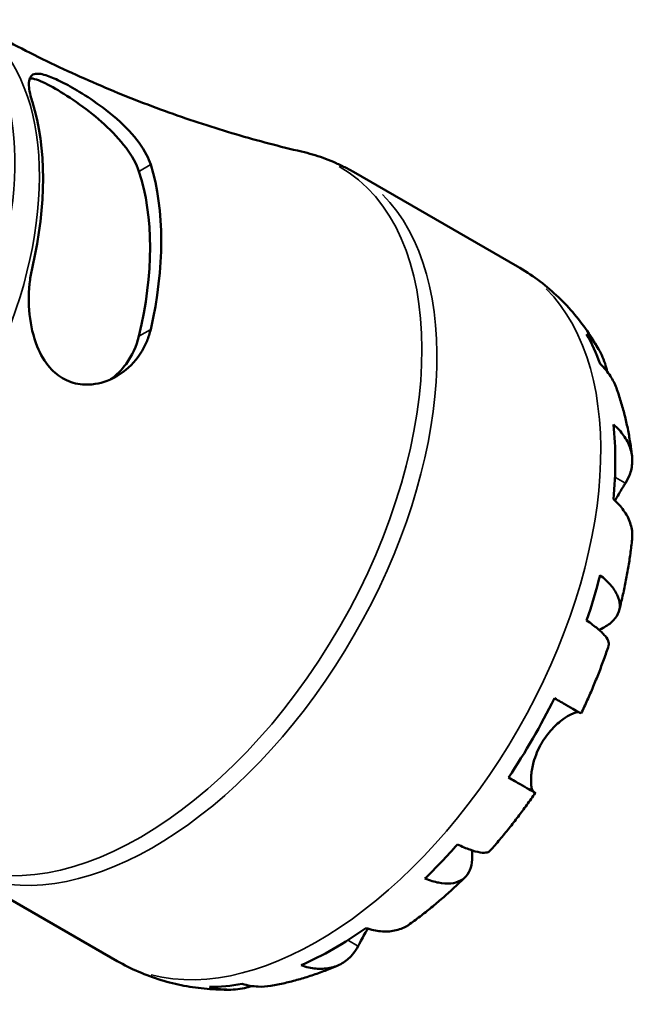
# Model space of a CAD drawing. Header units: millimetres. Extents: x -142 to 923, y -268 to 691.
# Tile 13 of 13: x 870 to 923, y 597 to 683. Entities that reach past the tile are written whole.
import ezdxf

# ---------------------------------------------------------------- set-up
doc = ezdxf.new("R2010")
doc.units = ezdxf.units.MM
doc.layers.add('Visible (ANSI)', color=7, linetype='Continuous', lineweight=50)
doc.layers.add('Visible Narrow (ANSI)', color=7, linetype='Continuous', lineweight=35)

msp = doc.modelspace()

# ---------------------------------------------------------------- linework, layer by layer
at = {"layer": 'Visible (ANSI)'}
for p, q in [((898.825, 669.826), (913.132, 661.587)), ((863.893, 609.165), (878.2, 600.926))]:
    msp.add_line(p, q, dxfattribs=at)
for centre, major_axis, start_param, end_param in [((850.691, 657.156), (14.847, 25.781), 5.195568, 5.796138), ((860.59, 651.455), (-14.447, -25.088), 2.045401, 2.66312), ((860.59, 651.455), (-15.139, -26.289), 2.059949, 2.648572), ((897.08, 630.442), (17.365, 30.155), 5.826172, 5.950933), ((897.08, 630.442), (17.365, 30.155), 5.38065, 5.611057), ((897.08, 630.442), (17.365, 30.155), 5.040774, 5.165535), ((897.08, 630.442), (17.365, 30.155), 4.595251, 4.825659), ((897.08, 630.442), (17.365, 30.155), 4.255376, 4.380137), ((897.08, 630.442), (17.365, 30.155), 3.809853, 4.040261), ((897.08, 630.442), (-17.365, -30.155), 0.328385, 0.453146)]:
    msp.add_ellipse(centre, major_axis=major_axis, ratio=0.578093, start_param=start_param, end_param=end_param, dxfattribs=at)
for points, knots in [([(894.296, 671.606), (892.411, 672.045), (890.494, 672.548), (886.622, 673.686), (884.666, 674.322), (880.74, 675.729), (878.77, 676.5), (874.844, 678.175), (872.887, 679.078), (869.013, 681.011), (867.096, 682.039), (865.212, 683.124)], [0.6104149, 0.6104149, 0.6104149, 0.6104149, 0.6450248, 0.6450248, 0.6796347, 0.6796347, 0.7142446, 0.7142446, 0.7488545, 0.7488545, 0.7834645, 0.7834645, 0.7834645, 0.7834645]), ([(870.786, 675.923), (870.723, 676.122), (870.669, 676.312), (870.494, 677.024), (870.448, 677.453), (870.549, 678.133), (870.726, 678.344), (871.31, 678.438), (871.661, 678.38), (872.477, 678.099), (872.894, 677.917), (873.837, 677.443), (874.348, 677.158), (875.561, 676.42), (876.258, 675.953), (877.774, 674.816), (878.57, 674.127), (879.879, 672.733), (880.403, 672.03), (880.911, 671.044), (881.032, 670.754), (881.119, 670.472)], [-2.461533, -2.461533, -2.461533, -2.461533, -2.370638, -2.370638, -2.099705, -2.099705, -1.786324, -1.786324, -1.537714, -1.537714, -1.341083, -1.341083, -1.143705, -1.143705, -0.892009, -0.892009, -0.573736, -0.573736, -0.27107, -0.27107, -0.14289, -0.14289, -0.14289, -0.14289]), ([(870.561, 678.015), (870.725, 678.007), (870.92, 677.967), (871.593, 677.743), (872.166, 677.462), (873.421, 676.74), (874.163, 676.263), (875.66, 675.185), (876.413, 674.581), (877.755, 673.359), (878.43, 672.649), (879.496, 671.225), (879.885, 670.51), (880.092, 669.88)], [1.773864, 1.773864, 1.773864, 1.773864, 1.910717, 1.910717, 2.176758, 2.176758, 2.442798, 2.442798, 2.708839, 2.708839, 2.997392, 2.997392, 3.285945, 3.285945, 3.285945, 3.285945]), ([(894.296, 671.606), (894.612, 671.532), (894.925, 671.45), (895.549, 671.266), (895.858, 671.166), (896.471, 670.946), (896.774, 670.827), (897.374, 670.571), (897.67, 670.435), (898.254, 670.143), (898.542, 669.989), (898.825, 669.826)], [0.6104149, 0.6104149, 0.6104149, 0.6104149, 0.6450248, 0.6450248, 0.6796347, 0.6796347, 0.7142446, 0.7142446, 0.7488545, 0.7488545, 0.7834645, 0.7834645, 0.7834645, 0.7834645]), ([(881.119, 656.083), (881.04, 655.737), (880.934, 655.401), (880.476, 654.272), (879.995, 653.556), (878.805, 652.365), (878.091, 651.894), (876.631, 651.334), (875.896, 651.213), (874.62, 651.32), (874.086, 651.47), (873.112, 651.981), (872.684, 652.323), (871.851, 653.267), (871.486, 653.894), (870.858, 655.451), (870.644, 656.41), (870.44, 658.401), (870.458, 659.436), (870.636, 660.8), (870.703, 661.174), (870.786, 661.534)], [-2.478076, -2.478076, -2.478076, -2.478076, -2.362226, -2.362226, -2.073577, -2.073577, -1.77877, -1.77877, -1.512514, -1.512514, -1.310134, -1.310134, -1.116707, -1.116707, -0.880446, -0.880446, -0.585226, -0.585226, -0.27854, -0.27854, -0.158258, -0.158258, -0.158258, -0.158258]), ([(913.132, 661.587), (913.745, 661.234), (914.337, 660.846), (915.469, 660.007), (916.01, 659.556), (917.032, 658.602), (917.514, 658.099), (918.416, 657.051), (918.835, 656.507), (919.612, 655.387), (919.969, 654.811), (920.295, 654.224)], [0.7834645, 0.7834645, 0.7834645, 0.7834645, 0.8502429, 0.8502429, 0.9170214, 0.9170214, 0.9837999, 0.9837999, 1.0505784, 1.0505784, 1.1173569, 1.1173569, 1.1173569, 1.1173569]), ([(880.092, 655.492), (879.885, 654.623), (879.496, 653.769), (878.575, 652.529), (878.111, 652.078), (877.617, 651.723)], [-1.1091877, -1.1091877, -1.1091877, -1.1091877, -0.8206342, -0.8206342, -0.6102787, -0.6102787, -0.6102787, -0.6102787]), ([(919.182, 655.674), (919.555, 655.312), (919.878, 654.906), (920.389, 654.091), (920.621, 653.606), (920.862, 652.866), (920.923, 652.634), (920.971, 652.403)], [0.1897184, 0.1897184, 0.1897184, 0.1897184, 0.3698032, 0.3698032, 0.5549844, 0.5549844, 0.6361995, 0.6361995, 0.6361995, 0.6361995]), ([(921.774, 650.966), (921.64, 651.335), (921.462, 651.686), (921.027, 652.36), (920.72, 652.733), (920.356, 653.073)], [5.4199348, 5.4199348, 5.4199348, 5.4199348, 5.5737621, 5.5737621, 5.753847, 5.753847, 5.753847, 5.753847]), ([(921.774, 650.966), (921.915, 650.577), (922.045, 650.186), (922.284, 649.4), (922.394, 649.005), (922.594, 648.213), (922.684, 647.814), (922.846, 647.016), (922.918, 646.615), (923.045, 645.812), (923.099, 645.409), (923.145, 645.006)], [1.2374847, 1.2374847, 1.2374847, 1.2374847, 1.279503, 1.279503, 1.3215212, 1.3215212, 1.3635395, 1.3635395, 1.4055578, 1.4055578, 1.4475761, 1.4475761, 1.4475761, 1.4475761]), ([(921.523, 647.788), (921.882, 647.474), (922.184, 647.14), (922.648, 646.492), (922.849, 646.12), (923.109, 645.359), (923.168, 644.971), (923.165, 644.257), (923.103, 643.867), (922.869, 643.198), (922.73, 642.916), (922.565, 642.654)], [0.1897242, 0.1897242, 0.1897242, 0.1897242, 0.3692652, 0.3692652, 0.5545201, 0.5545201, 0.7397751, 0.7397751, 0.9260791, 0.9260791, 1.0656804, 1.0656804, 1.0656804, 1.0656804]), ([(922.565, 642.654), (922.51, 642.567), (922.451, 642.473), (922.293, 642.216), (922.188, 642.044), (921.958, 641.655), (921.833, 641.439), (921.69, 641.181), (921.675, 641.153), (921.659, 641.125)], [-0.6400853, -0.6400853, -0.6400853, -0.6400853, -0.5922218, -0.5922218, -0.5159504, -0.5159504, -0.4323561, -0.4323561, -0.4222593, -0.4222593, -0.4222593, -0.4222593]), ([(923.149, 637.743), (923.16, 637.856), (923.166, 637.967), (923.168, 638.43), (923.109, 638.819), (922.849, 639.58), (922.648, 639.952), (922.184, 640.599), (921.882, 640.934), (921.523, 641.248)], [5.1723224, 5.1723224, 5.1723224, 5.1723224, 5.2285491, 5.2285491, 5.4138041, 5.4138041, 5.599059, 5.599059, 5.7785999, 5.7785999, 5.7785999, 5.7785999]), ([(923.149, 637.743), (923.106, 637.329), (923.056, 636.915), (922.944, 636.086), (922.881, 635.672), (922.741, 634.844), (922.665, 634.43), (922.501, 633.603), (922.412, 633.19), (922.223, 632.364), (922.122, 631.952), (922.015, 631.54)], [1.6974476, 1.6974476, 1.6974476, 1.6974476, 1.7399819, 1.7399819, 1.7825163, 1.7825163, 1.8250507, 1.8250507, 1.8675851, 1.8675851, 1.9101195, 1.9101195, 1.9101195, 1.9101195]), ([(920.356, 634.618), (920.72, 634.332), (921.027, 634.04), (921.503, 633.494), (921.711, 633.19), (921.99, 632.593), (922.06, 632.299), (922.078, 631.777), (922.028, 631.502), (921.789, 630.984), (921.599, 630.742), (921.15, 630.332), (920.847, 630.126), (920.414, 629.911), (920.34, 629.877), (920.265, 629.844)], [0.189718, 0.189718, 0.189718, 0.189718, 0.369803, 0.369803, 0.554984, 0.554984, 0.740165, 0.740165, 0.925816, 0.925816, 1.111467, 1.111467, 1.297825, 1.297825, 1.334654, 1.334654, 1.334654, 1.334654]), ([(921.103, 628.468), (921.134, 628.562), (921.131, 628.668), (921.058, 628.927), (920.956, 629.111), (920.621, 629.518), (920.389, 629.742), (919.878, 630.17), (919.555, 630.413), (919.182, 630.665)], [5.0678239, 5.0678239, 5.0678239, 5.0678239, 5.2033998, 5.2033998, 5.388581, 5.388581, 5.5737621, 5.5737621, 5.753847, 5.753847, 5.753847, 5.753847]), ([(921.103, 628.468), (920.969, 628.066), (920.83, 627.665), (920.54, 626.866), (920.39, 626.468), (920.078, 625.674), (919.918, 625.279), (919.586, 624.491), (919.415, 624.099), (919.063, 623.318), (918.882, 622.929), (918.696, 622.542)], [2.0164027, 2.0164027, 2.0164027, 2.0164027, 2.0583243, 2.0583243, 2.1002458, 2.1002458, 2.1421673, 2.1421673, 2.1840888, 2.1840888, 2.2260104, 2.2260104, 2.2260104, 2.2260104]), ([(916.364, 623.876), (916.75, 623.654), (917.093, 623.457), (917.654, 623.135), (917.92, 622.983), (918.335, 622.745), (918.485, 622.66), (918.65, 622.566), (918.695, 622.542), (918.696, 622.542)], [0.1897242, 0.1897242, 0.1897242, 0.1897242, 0.3692652, 0.3692652, 0.5545201, 0.5545201, 0.7397751, 0.7397751, 0.8986607, 0.8986607, 0.8986607, 0.8986607]), ([(918.515, 622.643), (918.504, 622.646), (918.493, 622.648), (918.418, 622.659), (918.335, 622.651), (918.124, 622.597), (917.994, 622.549), (917.638, 622.378), (917.397, 622.236), (916.819, 621.819), (916.481, 621.527), (915.817, 620.811), (915.502, 620.389), (915.237, 619.93)], [-0.61944, -0.61944, -0.61944, -0.61944, -0.6030859, -0.6030859, -0.5200799, -0.5200799, -0.4327391, -0.4327391, -0.3100066, -0.3100066, -0.15869, -0.15869, 0, 0, 0, 0]), ([(915.237, 619.93), (915.089, 619.674), (914.958, 619.409), (914.725, 618.853), (914.627, 618.564), (914.444, 617.892), (914.379, 617.52), (914.317, 616.866), (914.316, 616.587), (914.349, 616.201), (914.372, 616.069), (914.431, 615.864), (914.466, 615.79), (914.523, 615.723), (914.54, 615.707), (914.559, 615.697)], [0, 0, 0, 0, 0.0888491, 0.0888491, 0.1837965, 0.1837965, 0.314197, 0.314197, 0.4378467, 0.4378467, 0.5241128, 0.5241128, 0.6076526, 0.6076526, 0.6434969, 0.6434969, 0.6434969, 0.6434969]), ([(914.559, 615.697), (914.633, 615.653), (914.68, 615.625), (914.709, 615.606), (914.664, 615.631), (914.485, 615.732), (914.335, 615.817), (913.92, 616.055), (913.654, 616.207), (913.093, 616.529), (912.75, 616.726), (912.364, 616.948)], [4.9026438, 4.9026438, 4.9026438, 4.9026438, 5.0422451, 5.0422451, 5.2285491, 5.2285491, 5.4138041, 5.4138041, 5.599059, 5.599059, 5.7785999, 5.7785999, 5.7785999, 5.7785999]), ([(914.696, 615.614), (914.454, 615.26), (914.208, 614.909), (913.708, 614.213), (913.453, 613.869), (912.937, 613.188), (912.675, 612.851), (912.143, 612.185), (911.874, 611.856), (911.327, 611.206), (911.05, 610.885), (910.769, 610.568)], [2.4863704, 2.4863704, 2.4863704, 2.4863704, 2.5282906, 2.5282906, 2.5702109, 2.5702109, 2.6121311, 2.6121311, 2.6540513, 2.6540513, 2.6959716, 2.6959716, 2.6959716, 2.6959716]), ([(909.171, 610.588), (909.178, 610.517), (909.183, 610.447), (909.212, 609.973), (909.184, 609.607), (909.052, 609.01), (908.936, 608.723), (908.606, 608.254), (908.391, 608.071), (907.929, 607.823), (907.638, 607.735), (906.98, 607.674), (906.612, 607.701), (905.899, 607.838), (905.491, 607.956), (905.061, 608.127)], [4.613909, 4.613909, 4.613909, 4.613909, 4.64574, 4.64574, 4.832098, 4.832098, 5.017749, 5.017749, 5.2034, 5.2034, 5.388581, 5.388581, 5.573762, 5.573762, 5.753847, 5.753847, 5.753847, 5.753847]), ([(907.895, 611.117), (908.302, 610.921), (908.674, 610.764), (909.301, 610.538), (909.612, 610.451), (910.134, 610.368), (910.346, 610.373), (910.608, 610.442), (910.701, 610.494), (910.768, 610.569)], [0.1897184, 0.1897184, 0.1897184, 0.1897184, 0.3698032, 0.3698032, 0.5549844, 0.5549844, 0.7401655, 0.7401655, 0.8751366, 0.8751366, 0.8751366, 0.8751366]), ([(908.563, 608.243), (908.26, 607.945), (907.954, 607.652), (907.333, 607.075), (907.02, 606.792), (906.385, 606.236), (906.065, 605.964), (905.417, 605.43), (905.09, 605.168), (904.429, 604.657), (904.095, 604.407), (903.757, 604.163)], [2.8022892, 2.8022892, 2.8022892, 2.8022892, 2.8448287, 2.8448287, 2.8873681, 2.8873681, 2.9299076, 2.9299076, 2.972447, 2.972447, 3.0149865, 3.0149865, 3.0149865, 3.0149865]), ([(900.082, 603.754), (900.012, 603.638), (899.944, 603.523), (899.761, 603.208), (899.652, 603.015), (899.449, 602.646), (899.355, 602.473), (899.257, 602.289), (899.244, 602.263), (899.23, 602.238)], [-2.3491277, -2.3491277, -2.3491277, -2.3491277, -2.3051939, -2.3051939, -2.2261755, -2.2261755, -2.1445049, -2.1445049, -2.1308178, -2.1308178, -2.1308178, -2.1308178]), ([(899.909, 603.811), (900.361, 603.658), (900.802, 603.565), (901.596, 603.489), (902.02, 603.503), (902.81, 603.661), (903.177, 603.805), (903.577, 604.039), (903.668, 604.098), (903.757, 604.164)], [0.1897242, 0.1897242, 0.1897242, 0.1897242, 0.3692652, 0.3692652, 0.5545201, 0.5545201, 0.7397751, 0.7397751, 0.7945569, 0.7945569, 0.7945569, 0.7945569]), ([(899.23, 602.238), (899.085, 601.963), (898.91, 601.7), (898.446, 601.161), (898.138, 600.91), (897.521, 600.548), (897.154, 600.404), (896.363, 600.245), (895.939, 600.232), (895.145, 600.307), (894.704, 600.4), (894.252, 600.553)], [4.9026438, 4.9026438, 4.9026438, 4.9026438, 5.0422451, 5.0422451, 5.2285491, 5.2285491, 5.4138041, 5.4138041, 5.599059, 5.599059, 5.7785999, 5.7785999, 5.7785999, 5.7785999]), ([(888.045, 598.425), (887.381, 598.416), (886.712, 598.439), (885.369, 598.554), (884.695, 598.646), (883.353, 598.902), (882.684, 599.066), (881.362, 599.47), (880.709, 599.71), (879.431, 600.264), (878.805, 600.578), (878.2, 600.926)], [3.5950738, 3.5950738, 3.5950738, 3.5950738, 3.6610705, 3.6610705, 3.7270671, 3.7270671, 3.7930638, 3.7930638, 3.8590605, 3.8590605, 3.9250571, 3.9250571, 3.9250571, 3.9250571]), ([(897.466, 600.545), (897.093, 600.383), (896.717, 600.23), (895.957, 599.939), (895.574, 599.801), (894.8, 599.544), (894.41, 599.424), (893.623, 599.202), (893.225, 599.1), (892.424, 598.917), (892.02, 598.834), (891.613, 598.763)], [3.2647526, 3.2647526, 3.2647526, 3.2647526, 3.3067741, 3.3067741, 3.3487956, 3.3487956, 3.3908171, 3.3908171, 3.4328386, 3.4328386, 3.47486, 3.47486, 3.47486, 3.47486]), ([(889.964, 598.743), (889.749, 598.674), (889.529, 598.614), (888.779, 598.454), (888.242, 598.411), (887.279, 598.444), (886.766, 598.519), (886.265, 598.661)], [5.3114153, 5.3114153, 5.3114153, 5.3114153, 5.388581, 5.388581, 5.5737621, 5.5737621, 5.753847, 5.753847, 5.753847, 5.753847]), ([(889.1, 598.935), (889.576, 598.791), (890.054, 598.713), (890.849, 598.676), (891.233, 598.697), (891.613, 598.763)], [0.1897184, 0.1897184, 0.1897184, 0.1897184, 0.3698032, 0.3698032, 0.5203942, 0.5203942, 0.5203942, 0.5203942])]:
    msp.add_open_spline(points, degree=3, knots=knots, dxfattribs=at)
at = {"layer": 'Visible Narrow (ANSI)'}
for p, q in [((880.144, 669.91), (881.067, 670.442)), ((881.067, 656.053), (880.144, 655.521)), ((922.519, 642.68), (921.701, 643.151)), ((914.449, 615.76), (912.479, 616.894)), ((899.185, 602.263), (898.38, 602.727))]:
    msp.add_line(p, q, dxfattribs=at)
for centre, major_axis, start_param, end_param in [((848.216, 658.581), (14.846, 25.781), 3.742693, 6.149475), ((850.365, 657.344), (14.846, 25.781), 3.549873, 6.139327), ((880.19, 640.169), (17.367, 30.159), 3.142928, 6.28185), ((881.359, 639.495), (-17.466, -30.33), 0.15708, 2.984513), ((895.666, 631.257), (17.466, 30.33), 3.298672, 6.126106)]:
    msp.add_ellipse(centre, major_axis=major_axis, ratio=0.578093, start_param=start_param, end_param=end_param, dxfattribs=at)

doc.saveas('drawing.dxf')
